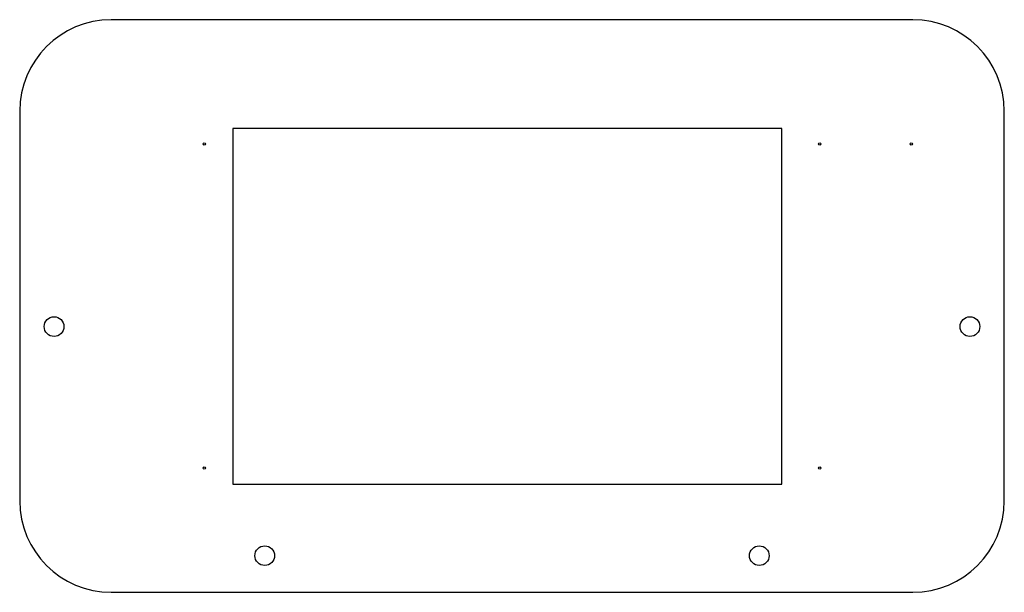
# Model space of a CAD drawing. Header units: millimetres. Extents: x 19 to 234, y 19 to 144.
import ezdxf

# ---------------------------------------------------------------- set-up
doc = ezdxf.new("R2010")
doc.units = ezdxf.units.MM

msp = doc.modelspace()

# ---------------------------------------------------------------- linework, layer by layer
at = {"color": 7, "linetype": 'Continuous', "lineweight": 25}
for p, q in [((214, 144.35), (39, 144.35)), ((19, 124.35), (19, 39.35)), ((234, 39.35), (234, 124.35)), ((65.54, 120.6), (65.54, 42.97)), ((185.39, 120.6), (65.54, 120.6)), ((185.39, 42.97), (185.39, 120.6)), ((65.54, 42.97), (185.39, 42.97)), ((39, 19.35), (214, 19.35))]:
    msp.add_line(p, q, dxfattribs=at)
for centre, radius in [((59.31, 117.22), 0.25), ((193.68, 117.22), 0.25), ((213.68, 117.22), 0.25), ((26.5, 77.35), 2.15), ((226.5, 77.35), 2.15), ((59.31, 46.48), 0.25), ((193.68, 46.48), 0.25), ((72.5, 27.35), 2.15), ((180.5, 27.35), 2.15)]:
    msp.add_circle(centre, radius, dxfattribs=at)
for centre, start, end in [((39, 124.35), 90, 180), ((214, 124.35), 0, 90), ((39, 39.35), 180, 270), ((214, 39.35), 270, 0)]:
    msp.add_arc(centre, 20, start, end, dxfattribs=at)

doc.saveas('drawing.dxf')
